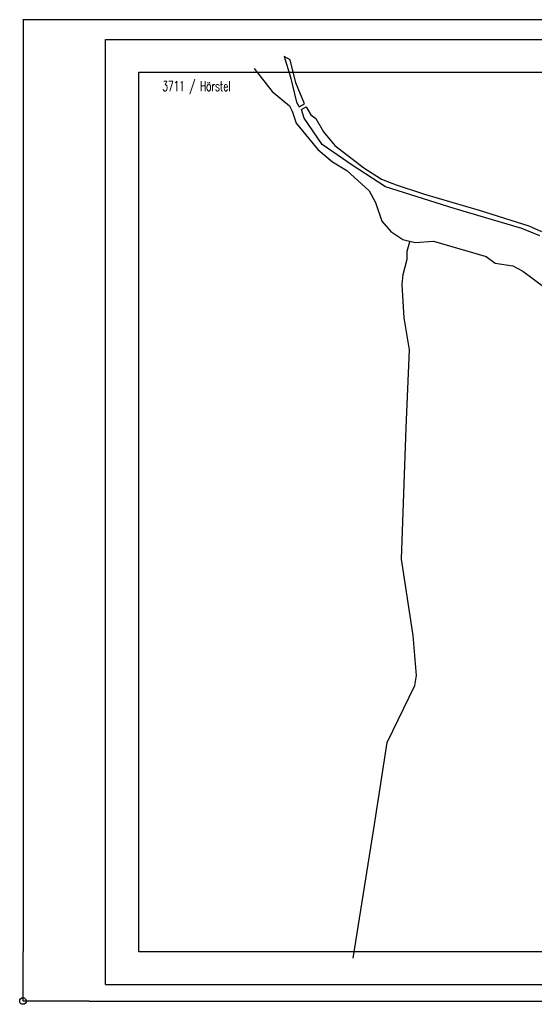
# Model space of a CAD drawing. Extents: x 3404591 to 3419117, y 5785597 to 5793047.
# Tile 1 of 3: x 3404591 to 3408490, y 5785597 to 5793047. Entities that reach past the tile are written whole.
import ezdxf

# ---------------------------------------------------------------- set-up
doc = ezdxf.new("R2010")
doc.units = 0
doc.header["$MEASUREMENT"] = 0
doc.linetypes.add('LINIENART0', pattern=[0])
for name, color, linetype in [('Beschriftung_Karte', 7, 'Continuous'), ('hl', 7, 'Continuous'), ('Kreisstraße', 7, 'Continuous'), ('Landstraße', 7, 'Continuous'), ('NULLEBENE', 7, 'Continuous'), ('Rahmen', 7, 'Continuous')]:
    doc.layers.add(name, color=color, linetype=linetype)
doc.styles.add('SIMPLEX', font='simplex')

# ---------------------------------------------------------------- blocks, each defined once
blk = doc.blocks.new('DATENR-2')
at = {"layer": 'NULLEBENE', "color": 4, "linetype": 'LINIENART0'}
blk.add_circle((0, 0), 0.1, dxfattribs=at)

msp = doc.modelspace()

# ---------------------------------------------------------------- linework, layer by layer
at = {"layer": 'hl', "color": 108, "linetype": 'LINIENART0'}
for p, q in [((3406594.48026, 5792769.39474), (3406642.44079, 5792612.19079)), ((3406639.77632, 5792742.75), (3406594.48026, 5792769.39474)), ((3406682.40789, 5792569.55921), (3406639.77632, 5792742.75)), ((3406642.44079, 5792612.19079), (3406687.73684, 5792423.01316)), ((3406749.01974, 5792409.69079), (3406682.40789, 5792569.55921)), ((3406687.73684, 5792423.01316), (3406709.05263, 5792388.375)), ((3406709.05263, 5792388.375), (3406749.01974, 5792409.69079)), ((3406725.03947, 5792367.05921), (3406762.34211, 5792388.375)), ((3406762.34211, 5792388.375), (3406796.98026, 5792327.09211)), ((3406747.48684, 5792302.89474), (3406725.03947, 5792367.05921)), ((3406883.375, 5792103.05921), (3406747.48684, 5792302.89474)), ((3406796.98026, 5792327.09211), (3406834.28289, 5792300.44737)), ((3406834.28289, 5792300.44737), (3406892.90132, 5792199.19737)), ((3406892.90132, 5792199.19737), (3406978.16447, 5792095.28289)), ((3407109.85526, 5791945.85526), (3406883.375, 5792103.05921)), ((3406978.16447, 5792095.28289), (3407199.31579, 5791924.75658)), ((3407362.98026, 5791783.32237), (3407109.85526, 5791945.85526)), ((3407199.31579, 5791924.75658), (3407332.53947, 5791839.49342)), ((3407332.53947, 5791839.49342), (3407444.44737, 5791796.86184)), ((3407883.45395, 5791619.11842), (3407362.98026, 5791783.32237)), ((3407444.44737, 5791796.86184), (3407657.60526, 5791727.58553)), ((3407657.60526, 5791727.58553), (3408073.26316, 5791605.01974)), ((3408395.03289, 5791467.24342), (3407883.45395, 5791619.11842)), ((3408073.26316, 5791605.01974), (3408448.95395, 5791487.78289)), ((3408448.95395, 5791487.78289), (3408544.875, 5791445.15132)), ((3408530.92105, 5791411.28947), (3408395.03289, 5791467.24342))]:
    msp.add_line(p, q, dxfattribs=at)
at = {"layer": 'Kreisstraße', "color": 168, "linetype": 'LINIENART0'}
for p, q in [((3407527.60526, 5791294.73684), (3407546.96711, 5791365.73026)), ((3407525.45395, 5791234.5), (3407527.60526, 5791294.73684)), ((3407495.33553, 5791118.32895), (3407525.45395, 5791234.5)), ((3407488.88158, 5791043.03289), (3407495.33553, 5791118.32895)), ((3407504.65132, 5790790.98684), (3407488.88158, 5791043.03289)), ((3407545.52632, 5790550.03947), (3407504.65132, 5790790.98684)), ((3407518.40132, 5789959.54605), (3407545.52632, 5790550.03947)), ((3407482.70395, 5788965.24342), (3407518.40132, 5789959.54605)), ((3407570.90789, 5788386.53947), (3407482.70395, 5788965.24342)), ((3407597.125, 5788084.94737), (3407570.90789, 5788386.53947)), ((3407584.49342, 5788008.875), (3407597.125, 5788084.94737)), ((3407375.81579, 5787578.61184), (3407584.49342, 5788008.875)), ((3407279.77632, 5786956.45395), (3407375.81579, 5787578.61184)), ((3407118.42763, 5785945.33553), (3407279.77632, 5786956.45395))]:
    msp.add_line(p, q, dxfattribs=at)
at = {"layer": 'Landstraße', "color": 172, "linetype": 'LINIENART0'}
for p, q in [((3406366.84046, 5792678.35855), (3406503.97039, 5792503.39967)), ((3406503.97039, 5792503.39967), (3406634.48026, 5792394.64145)), ((3406634.48026, 5792394.64145), (3406656.23191, 5792353.97533)), ((3406656.23191, 5792353.97533), (3406685.54934, 5792265.0773)), ((3406685.54934, 5792265.0773), (3406851.24671, 5792065.68914)), ((3406851.24671, 5792065.68914), (3406961.89638, 5791972.0625)), ((3406961.89638, 5791972.0625), (3407069.77632, 5791904.95066)), ((3407069.77632, 5791904.95066), (3407239.06086, 5791750.7977)), ((3407239.06086, 5791750.7977), (3407286.34704, 5791662.84539)), ((3407286.34704, 5791662.84539), (3407333.82237, 5791523.31579)), ((3407333.82237, 5791523.31579), (3407403.80592, 5791444.82072)), ((3407403.80592, 5791444.82072), (3407494.59539, 5791383.34868)), ((3407494.59539, 5791383.34868), (3407588.22204, 5791360.65132)), ((3407588.22204, 5791360.65132), (3407727.24342, 5791372)), ((3407727.24342, 5791372), (3408124.70888, 5791256.22368)), ((3408124.70888, 5791256.22368), (3408193.74671, 5791203.95066)), ((3408193.74671, 5791203.95066), (3408326.14803, 5791185.03618)), ((3408326.14803, 5791185.03618), (3408401.80592, 5791145.31579)), ((3408401.80592, 5791145.31579), (3408568.25329, 5791020.48026))]:
    msp.add_line(p, q, dxfattribs=at)
at = {"layer": 'NULLEBENE', "color": 144, "linetype": 'LINIENART0'}
for p, q in [((3405241.68, 5793046.87702), (3404616.43, 5793046.37702)), ((3404616.68, 5785621.87702), (3404616.68, 5785996.87702)), ((3405491.705, 5785996.915), (3414241.705, 5785996.90694)), ((3405116.68, 5785621.87702), (3404616.68, 5785621.87702)), ((3405116.68, 5785621.87702), (3419116.68, 5785621.87702))]:
    msp.add_line(p, q, dxfattribs=at)
at = {"layer": 'NULLEBENE', "color": 161, "linetype": 'LINIENART0'}
for q in [(3405241.68, 5785996.87702), (3414491.68, 5785746.87702)]:
    msp.add_line((3405241.68, 5785746.87702), q, dxfattribs=at)
at = {"layer": 'Rahmen', "color": 144, "linetype": 'LINIENART0'}
for p, q in [((3405116.68, 5793046.87702), (3404616.68, 5793046.87702)), ((3404616.68, 5793046.87702), (3404616.68, 5785996.87702)), ((3416491.68, 5793046.87702), (3405116.68, 5793046.87702)), ((3405491.70903, 5792646.915), (3405491.705, 5785996.915)), ((3414241.70903, 5792646.90694), (3405491.70903, 5792646.915))]:
    msp.add_line(p, q, dxfattribs=at)
at = {"layer": 'Rahmen', "color": 161, "linetype": 'LINIENART0'}
for p, q in [((3405241.68, 5785996.87702), (3405241.68, 5792896.87702)), ((3405241.68, 5792896.87702), (3418991.68, 5792896.87702))]:
    msp.add_line(p, q, dxfattribs=at)

# ---------------------------------------------------------------- block references
at = {"layer": 'NULLEBENE', "xscale": 250, "yscale": 250}
msp.add_blockref('DATENR-2', (3404616.43, 5785621.87702), dxfattribs=at)

# ---------------------------------------------------------------- texts
at = {"layer": 'Beschriftung_Karte', "color": 128, "linetype": 'LINIENART0', "style": 'SIMPLEX', "width": 0.66046}
msp.add_text('3711 / Hörstel', height=75, dxfattribs=at).set_placement((3405672.684, 5792507.21382))

doc.saveas('drawing.dxf')
